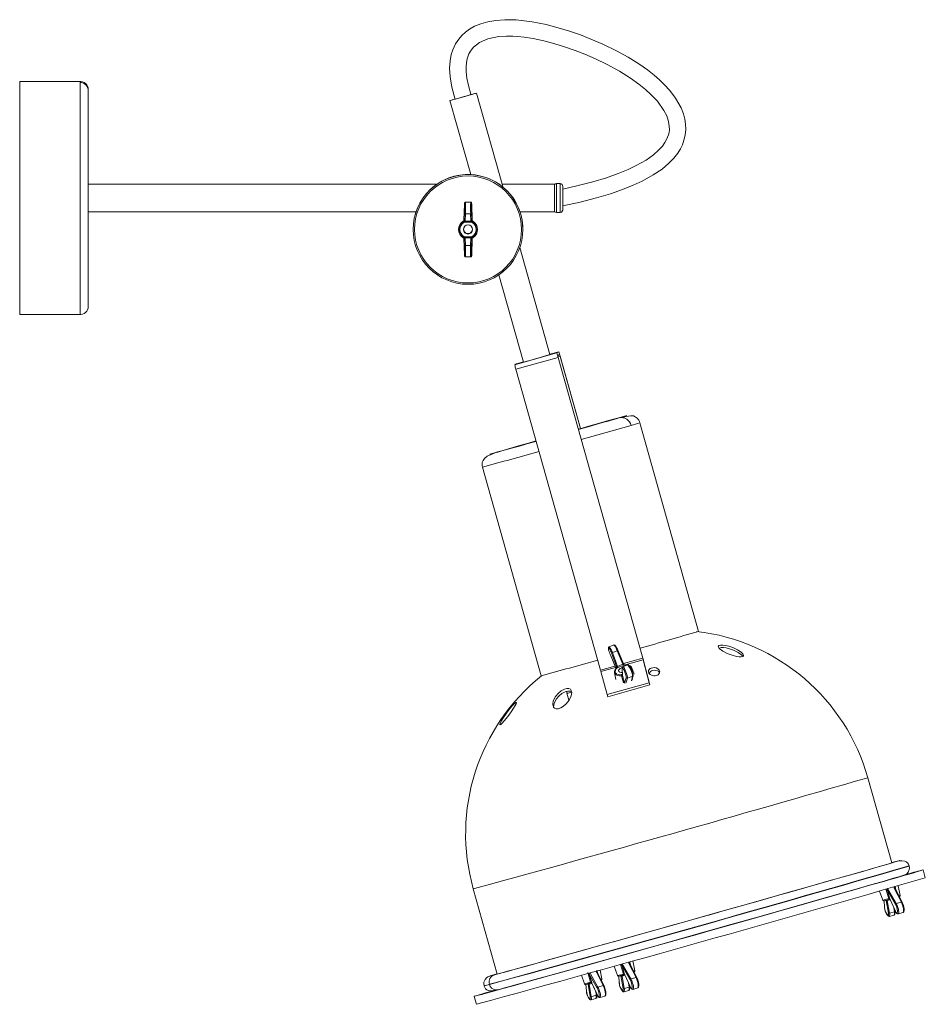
# Model space of a CAD drawing. Header units: millimetres. Extents: x -248 to 266, y -489 to 93.
# Tile 2 of 3: x -64 to 266, y -489 to -130. Entities that reach past the tile are written whole.
import ezdxf

# ---------------------------------------------------------------- set-up
doc = ezdxf.new("R2010")
doc.units = ezdxf.units.MM

msp = doc.modelspace()

# ---------------------------------------------------------------- linework, layer by layer
at = {"color": 7, "linetype": 'Continuous', "lineweight": 15}
for p, q in [((-41.95, -152.82), (-63.95, -152.82)), ((-63.95, -237.82), (-63.95, -152.82)), ((-38.95, -156.17), (-38.95, -234.77)), ((112.12, -191.17), (102.52, -157.08)), ((92.89, -159.79), (100.49, -186.77)), ((100.49, -186.76), (100.29, -186.75)), ((133.05, -190.07), (131.71, -190.07)), ((87.93, -190.32), (-38.95, -190.32)), ((131.05, -190.32), (111.88, -190.32)), ((131.05, -190.32), (131.05, -200.32)), ((134.05, -196.06), (134.05, -191.1)), ((100.51, -196.79), (98.47, -196.79)), ((-38.95, -200.32), (80.54, -200.32)), ((98.15, -197.68), (98.01, -203.31)), ((98.01, -203.32), (98.15, -197.68)), ((98.21, -200.74), (98.09, -203.41)), ((100.89, -203.41), (100.77, -200.74)), ((100.97, -203.31), (100.83, -197.68)), ((100.83, -197.68), (100.97, -203.32)), ((118.45, -200.32), (131.05, -200.32)), ((131.71, -200.57), (133.05, -200.57)), ((134.05, -199.53), (134.05, -198.23)), ((97.69, -203.76), (97.72, -203.75)), ((97.73, -203.75), (97.69, -203.76)), ((97.82, -203.97), (97.72, -203.75)), ((97.9, -203.91), (97.82, -203.97)), ((97.82, -203.97), (97.99, -204.25)), ((97.99, -204.25), (98.11, -204.16)), ((98.01, -203.32), (98.01, -203.31)), ((98.09, -203.52), (98.01, -203.32)), ((98.09, -203.41), (98.09, -203.52)), ((98.11, -204.16), (100.87, -204.16)), ((98.53, -201.02), (98.42, -203.69)), ((98.42, -203.69), (100.56, -203.69)), ((98.42, -203.76), (98.42, -203.69)), ((100.45, -201.02), (98.53, -201.02)), ((100.56, -203.69), (100.45, -201.02)), ((100.57, -203.76), (100.56, -203.69)), ((100.87, -204.16), (101.08, -203.91)), ((100.87, -204.16), (101, -204.25)), ((100.97, -203.32), (100.89, -203.52)), ((100.89, -203.52), (100.89, -203.41)), ((101.16, -203.97), (101.08, -203.91)), ((101.26, -203.75), (101.16, -203.97)), ((101.26, -203.75), (101.29, -203.76)), ((79.49, -206.74), (79.49, -206.76)), ((119.49, -206.76), (119.49, -206.74)), ((97.73, -209.78), (97.7, -209.77)), ((97.82, -209.59), (97.73, -209.78)), ((97.82, -209.59), (97.9, -209.64)), ((97.9, -209.64), (98.11, -209.4)), ((98.11, -209.4), (97.99, -209.31)), ((98.09, -210.04), (98.01, -210.21)), ((98.01, -210.21), (98.15, -215.89)), ((98.09, -210.04), (98.1, -210.15)), ((98.1, -210.15), (98.21, -212.84)), ((100.87, -209.4), (98.11, -209.4)), ((98.42, -209.8), (98.42, -209.87)), ((98.42, -209.87), (98.54, -212.56)), ((98.42, -209.87), (100.57, -209.87)), ((100.45, -212.56), (100.57, -209.87)), ((100.57, -209.87), (100.57, -209.8)), ((100.78, -212.84), (100.89, -210.15)), ((100.84, -215.88), (100.97, -210.21)), ((100.84, -215.89), (100.97, -210.22)), ((101, -209.31), (100.87, -209.4)), ((100.89, -210.15), (100.89, -210.04)), ((100.97, -210.21), (100.89, -210.04)), ((100.97, -210.21), (100.97, -210.22)), ((101.09, -209.64), (101.17, -209.58)), ((101.26, -209.78), (101.17, -209.58)), ((101.29, -209.77), (101.26, -209.78)), ((101.26, -209.78), (101.29, -209.77)), ((98.54, -212.56), (100.45, -212.56)), ((129.36, -252.38), (118.37, -213.37)), ((98.48, -216.79), (100.51, -216.79)), ((100.84, -215.89), (100.84, -215.88)), ((110.77, -223.28), (119.73, -255.09)), ((-63.95, -237.82), (-41.95, -237.82)), ((116.52, -256.1), (131.92, -251.76)), ((116.96, -257.74), (132.36, -253.4)), ((129.33, -252.27), (132.57, -251.36)), ((132.57, -251.36), (131.92, -251.76)), ((132.85, -252.32), (132.19, -252.73)), ((132.36, -253.4), (163.2, -363.01)), ((132.38, -253.42), (163.22, -363.03)), ((140.47, -279.3), (133.05, -252.98)), ((140.46, -279.3), (133.05, -253.01)), ((116.52, -256.1), (117.18, -255.7)), ((147.8, -367.35), (116.96, -257.74)), ((117.18, -255.7), (119.7, -254.98)), ((183.54, -353.26), (162.12, -277.22)), ((104.76, -293.38), (126.17, -369.42)), ((104.76, -293.38), (104.76, -293.38)), ((152.62, -358.17), (150.9, -358.87)), ((151.25, -361.58), (151.25, -361.57)), ((151.25, -361.58), (153.45, -366.84)), ((151.76, -361.11), (153.59, -366.1)), ((153.86, -360.29), (152.11, -361)), ((152.11, -361), (153.94, -365.99)), ((155.91, -365.19), (153.86, -360.29)), ((156.15, -365.07), (154.11, -360.15)), ((154.11, -360.16), (154.11, -360.16)), ((153.88, -366.54), (156.41, -365.52)), ((155.91, -365.19), (153.94, -365.99)), ((153.94, -365.99), (153.98, -366.1)), ((155.96, -365.3), (155.91, -365.19)), ((157.67, -365.49), (155.94, -366.19)), ((156.23, -365.24), (156.15, -365.07)), ((156.41, -365.52), (156.55, -365.51)), ((165.58, -371.96), (163.36, -363.59)), ((165.81, -372.76), (163.59, -364.39)), ((147.96, -367.92), (150.18, -376.3)), ((152.91, -368.35), (153.43, -370.82)), ((153.59, -366.1), (153.66, -366.27)), ((153.7, -366.59), (153.65, -366.65)), ((153.79, -366.63), (153.88, -366.54)), ((155.58, -369.02), (155.44, -369.02)), ((155.45, -369.46), (155.54, -369.46)), ((155.68, -366.73), (155.76, -369.19)), ((155.79, -369.29), (155.7, -366.83)), ((155.78, -369.36), (155.79, -369.29)), ((156.51, -372.05), (155.78, -369.36)), ((159.21, -366.61), (158.99, -366.2)), ((160.07, -368.9), (159.18, -366.53)), ((159.25, -371.14), (159.67, -369.39)), ((150.18, -376.3), (165.58, -371.96)), ((150.41, -377.1), (165.81, -372.76)), ((157.19, -370.18), (156.51, -372.05)), ((159.48, -369.61), (157.62, -370.36)), ((165.58, -371.96), (165.81, -372.76)), ((135.56, -375.83), (136.28, -378.38)), ((150.41, -377.1), (150.18, -376.3)), ((253.95, -437.62), (245.21, -406.59)), ((255.23, -437.22), (254.71, -437.36)), ((260.31, -438.81), (260.28, -438.71)), ((266.19, -443.07), (265.38, -440.19)), ((101.41, -447.1), (110.15, -478.13)), ((249.53, -447.92), (250.7, -451.25)), ((252.88, -450.65), (251.85, -447.16)), ((253.3, -450.81), (252.4, -447.72)), ((252.4, -447.72), (255.26, -452.76)), ((252.68, -447.39), (255.55, -452.44)), ((257.46, -451.9), (254.86, -446.78)), ((255.16, -446.86), (255.12, -446.76)), ((255.18, -446.94), (255.14, -446.76)), ((257.76, -451.99), (255.16, -446.87)), ((256.99, -449.48), (256.24, -446)), ((250.78, -451.23), (252.88, -450.65)), ((251.16, -451.44), (251.34, -453.74)), ((251.93, -451.33), (252.71, -455.89)), ((252.32, -451.29), (252.34, -451.38)), ((252.34, -451.38), (253.12, -455.93)), ((252.97, -450.62), (252.88, -450.65)), ((253.06, -450.91), (253.2, -450.87)), ((253.37, -450.95), (253.3, -450.81)), ((253.31, -450.85), (253.32, -450.87)), ((255.3, -455.19), (253.37, -450.95)), ((253.38, -450.99), (255.31, -455.23)), ((255.55, -452.44), (257.46, -451.9)), ((253.12, -455.93), (254.91, -455.43)), ((255.13, -455.25), (255.06, -454.7)), ((255.3, -455.19), (255.31, -455.23)), ((253.03, -457.12), (254.78, -456.63)), ((253.03, -457.12), (253.08, -457.07)), ((256.34, -456.24), (258.09, -455.74)), ((256.34, -456.24), (256.39, -456.16)), ((160.28, -476.95), (159.51, -473.38)), ((148.76, -482.36), (146.15, -477.24)), ((146.46, -477.32), (146.42, -477.22)), ((146.48, -477.4), (146.43, -477.22)), ((148.29, -479.94), (147.6, -476.71)), ((152.77, -475.26), (153.98, -478.72)), ((156.16, -478.12), (155.13, -474.63)), ((156.58, -478.28), (155.68, -475.19)), ((155.68, -475.19), (158.54, -480.23)), ((155.97, -474.86), (158.83, -479.9)), ((160.74, -479.37), (158.14, -474.25)), ((158.44, -474.33), (158.4, -474.23)), ((158.46, -474.41), (158.42, -474.23)), ((161.04, -479.45), (158.44, -474.34)), ((140.91, -478.59), (142, -481.71)), ((144.18, -481.11), (143.15, -477.62)), ((144.6, -481.27), (143.7, -478.18)), ((143.7, -478.18), (146.56, -483.23)), ((143.98, -477.85), (146.85, -482.9)), ((149.06, -482.45), (146.46, -477.33)), ((154.06, -478.7), (156.16, -478.12)), ((154.44, -478.91), (154.62, -481.21)), ((155.21, -478.38), (155.29, -478.67)), ((155.21, -478.8), (155.99, -483.36)), ((155.6, -478.75), (155.62, -478.85)), ((155.62, -478.85), (156.4, -483.4)), ((156.25, -478.09), (156.16, -478.12)), ((156.34, -478.38), (156.48, -478.34)), ((156.65, -478.42), (156.58, -478.28)), ((156.59, -478.32), (156.6, -478.34)), ((158.58, -482.66), (156.65, -478.42)), ((156.66, -478.46), (158.59, -482.7)), ((158.83, -479.9), (160.74, -479.37)), ((105.32, -482.36), (105.34, -482.46)), ((142.08, -481.69), (144.18, -481.11)), ((142.46, -481.9), (142.64, -484.2)), ((143.22, -481.38), (143.3, -481.66)), ((143.23, -481.79), (144.01, -486.35)), ((143.62, -481.75), (143.63, -481.84)), ((143.63, -481.84), (144.42, -486.39)), ((144.27, -481.08), (144.18, -481.11)), ((144.36, -481.37), (144.5, -481.34)), ((144.41, -481.35), (144.36, -481.37)), ((144.67, -481.41), (144.6, -481.27)), ((144.61, -481.31), (144.62, -481.34)), ((146.6, -485.65), (144.67, -481.41)), ((144.68, -481.45), (146.61, -485.69)), ((146.85, -482.9), (148.76, -482.36)), ((156.31, -484.59), (158.06, -484.1)), ((156.4, -483.4), (158.2, -482.9)), ((158.41, -482.71), (158.35, -482.17)), ((158.58, -482.66), (158.59, -482.7)), ((159.62, -483.71), (161.37, -483.21)), ((159.62, -483.71), (159.67, -483.63)), ((101.74, -486.28), (102.56, -489.17)), ((144.33, -487.58), (146.08, -487.09)), ((144.33, -487.59), (144.38, -487.53)), ((144.42, -486.39), (146.21, -485.89)), ((146.43, -485.71), (146.36, -485.16)), ((146.6, -485.65), (146.61, -485.69)), ((147.64, -486.7), (149.39, -486.2)), ((147.64, -486.7), (147.69, -486.62)), ((156.31, -484.59), (156.36, -484.54))]:
    msp.add_line(p, q, dxfattribs=at)
at = {"color": 8, "linetype": 'Continuous', "lineweight": 15}
for p, q in [((-41.95, -152.82), (-41.95, -237.82)), ((131.71, -200.57), (131.71, -190.07)), ((133.05, -190.07), (133.05, -200.57)), ((98.15, -197.68), (98.15, -197.68)), ((100.83, -197.68), (100.83, -197.68)), ((132.32, -253.21), (133.05, -253.01)), ((140.79, -283.32), (158.91, -278.17)), ((151.25, -361.57), (153.46, -366.85)), ((153.04, -365.87), (147.8, -367.35)), ((163.2, -363.01), (156.13, -365)), ((163.36, -363.59), (156.75, -365.45)), ((153.28, -366.43), (147.96, -367.92)), ((153.72, -366.54), (153.66, -366.27)), ((156.14, -372.01), (155.45, -369.46)), ((155.75, -368.95), (155.58, -369.02)), ((157.62, -370.36), (156.96, -372.18)), ((159.07, -371.32), (159.48, -369.61)), ((159.35, -370.72), (159.42, -370.94)), ((253.93, -437.53), (254.96, -437.25)), ((255.16, -446.22), (255.47, -447.48)), ((251.18, -451.44), (251.36, -453.81)), ((252.34, -451.38), (253.42, -451.07)), ((251.36, -453.81), (251.34, -453.74)), ((254.91, -455.43), (254.74, -453.97)), ((146.46, -476.68), (146.77, -477.94)), ((158.45, -473.69), (158.75, -474.94)), ((143.48, -477.87), (143.7, -478.18)), ((154.46, -478.91), (154.64, -481.28)), ((155.62, -478.85), (156.7, -478.54)), ((142.48, -481.9), (142.66, -484.27)), ((142.66, -484.27), (142.64, -484.2)), ((143.63, -481.84), (144.72, -481.53)), ((146.21, -485.89), (146.03, -484.43)), ((154.64, -481.28), (154.63, -481.21)), ((158.2, -482.9), (158.02, -481.44))]:
    msp.add_line(p, q, dxfattribs=at)
at = {"color": 7, "linetype": 'Continuous', "lineweight": 15, "flags": 128}
for points in [[(134.05, -198.17), (140.39, -196.8), (146.29, -195.29), (151.41, -193.76), (155.85, -192.22), (159.68, -190.68), (162.97, -189.16), (167.04, -186.91), (170.22, -184.74), (172.68, -182.67), (174.55, -180.73), (175.92, -178.95), (176.91, -177.35), (177.62, -175.9), (178.22, -174.27), (178.66, -172.4), (178.88, -170.31), (178.82, -168.35), (178.56, -166.57), (178.04, -164.62), (177.17, -162.41), (175.18, -158.91), (173.06, -156.12), (171.13, -154.01), (169.28, -152.24), (167.34, -150.55), (164.89, -148.63), (161.76, -146.43), (157.86, -144.01), (153.64, -141.67), (148.69, -139.27), (144.28, -137.37), (140.44, -135.88), (136.52, -134.52), (132.35, -133.25), (127.97, -132.11), (122.88, -131.09), (116.98, -130.4), (112.89, -130.32), (109.63, -130.56), (106.65, -131.07), (104.13, -131.79), (101.87, -132.72), (100.05, -133.75), (98.55, -134.83), (97.25, -136.03), (96.09, -137.38), (94.96, -139.09), (93.96, -141.25), (93.39, -143.04), (92.97, -145.26), (92.79, -147.94), (92.96, -151.15), (93.61, -154.93), (94.86, -159.39)], [(100.55, -157.49), (99.62, -154.29), (99.07, -151.59), (98.82, -149.32), (98.8, -147.45), (98.93, -145.9), (99.18, -144.63), (99.82, -142.75), (100.6, -141.37), (101.46, -140.31), (103.62, -138.59), (106.74, -137.25), (110.68, -136.48), (113.47, -136.31), (115.82, -136.34), (117.6, -136.46), (120.01, -136.72), (123.18, -137.22), (127.14, -138.08), (131.1, -139.13), (134.68, -140.23), (138.53, -141.57), (142.07, -142.94), (145.99, -144.63), (150.23, -146.67), (154.66, -149.08), (158.68, -151.6), (161.81, -153.82), (164.15, -155.71), (166.19, -157.57), (168.53, -160.06), (170.92, -163.4), (171.93, -165.4), (172.61, -167.45), (172.87, -169.12), (172.88, -170.41), (172.76, -171.4), (172.56, -172.29), (171.88, -174.03), (171.26, -175.13), (170.33, -176.43), (168.98, -177.92), (167.07, -179.6), (164.42, -181.48), (160.84, -183.51), (157.83, -184.94), (154.25, -186.42), (150, -187.91), (145.02, -189.42), (139.21, -190.91), (134, -192.04)], [(93.75, -159.56), (94.64, -159.31), (95.76, -159), (97.02, -158.65), (98.33, -158.28), (99.59, -157.92), (100.72, -157.6), (101.62, -157.34), (102.23, -157.17), (102.5, -157.09), (102.42, -157.11), (101.99, -157.22), (101.24, -157.43), (100.23, -157.71), (99.14, -158.02)], [(94.87, -159.23), (94.81, -159.24), (94.16, -159.43), (93.83, -159.53), (93.84, -159.53), (94.19, -159.43), (94.86, -159.25), (95.78, -158.99), (96.87, -158.69), (98.03, -158.36), (99.17, -158.04), (100.17, -157.75), (100.96, -157.53), (101.46, -157.38), (101.62, -157.34), (101.43, -157.38), (100.92, -157.53), (100.92, -157.53)], [(100.92, -157.53), (100.12, -157.75), (99.1, -158.03), (99.09, -158.03)], [(94.79, -159.25), (94.21, -159.41), (93.45, -159.63), (93, -159.76), (92.9, -159.79), (93.16, -159.72), (93.75, -159.56)], [(131.71, -190.08), (131.36, -190.14), (131.05, -190.32)], [(131.05, -190.36), (131.4, -190.16), (131.71, -190.11)], [(98.51, -196.79), (98.48, -196.79), (98.44, -196.8), (98.38, -196.82), (98.27, -196.93), (98.2, -197.18), (98.15, -197.64)], [(98.15, -197.68), (98.16, -197.34), (98.17, -197.15), (98.19, -197.12), (98.2, -197.26), (98.21, -197.56), (98.22, -197.98), (98.23, -198.5), (98.23, -199.06)], [(100.82, -197.64), (100.79, -197.19), (100.72, -196.95), (100.61, -196.82), (100.54, -196.8), (100.51, -196.79), (100.47, -196.79)], [(100.77, -200.74), (100.76, -200.5), (100.76, -200.19), (100.75, -199.83), (100.75, -199.44), (100.75, -199.02), (100.75, -198.61), (100.75, -198.23), (100.76, -197.87), (100.76, -197.57), (100.77, -197.34), (100.78, -197.19), (100.79, -197.12), (100.8, -197.13), (100.81, -197.24), (100.82, -197.42), (100.83, -197.68)], [(133.86, -200.12), (133.89, -200.08), (133.94, -199.99), (133.98, -199.91), (134.03, -199.77), (134.05, -199.45), (134.05, -199), (134.05, -197.98), (134.05, -197.22), (134.05, -196.36), (134.05, -196.06)], [(131.05, -200.31), (131.36, -200.49), (131.71, -200.56)], [(98.18, -207.66), (97.9, -207.08), (97.84, -206.72)], [(98.18, -207.65), (97.9, -207.07), (97.84, -206.72)], [(98.24, -214.53), (98.24, -215.09), (98.23, -215.61), (98.22, -216.03), (98.21, -216.32), (98.19, -216.46), (98.18, -216.42), (98.17, -216.23), (98.15, -215.89)], [(100.84, -215.88), (100.83, -216.15), (100.82, -216.33), (100.81, -216.44), (100.8, -216.46), (100.79, -216.39), (100.78, -216.24), (100.77, -216.01), (100.76, -215.71), (100.76, -215.36), (100.75, -214.97), (100.75, -214.57), (100.75, -214.15), (100.76, -213.76), (100.76, -213.4), (100.77, -213.09), (100.78, -212.84)], [(98.16, -215.93), (98.2, -216.39), (98.28, -216.64), (98.39, -216.76), (98.45, -216.78), (98.48, -216.79), (98.51, -216.79)], [(100.48, -216.79), (100.51, -216.79), (100.55, -216.78), (100.62, -216.75), (100.73, -216.63), (100.8, -216.38), (100.83, -215.93)], [(119.49, -255.15), (119.65, -255.11), (120.15, -254.98), (120.94, -254.76), (121.98, -254.47), (123.19, -254.13), (124.5, -253.76), (125.81, -253.39), (127.03, -253.04), (128.08, -252.74), (128.9, -252.51), (129.41, -252.36), (129.6, -252.31), (129.44, -252.35), (129.36, -252.37)], [(119.73, -255.08), (119.68, -255.1), (119.49, -255.15)], [(154.63, -275.42), (155.57, -275.15), (156.36, -274.92), (156.97, -274.74), (157.35, -274.62), (157.42, -274.6), (157.09, -274.68), (156.54, -274.82), (155.69, -275.06), (154.52, -275.38), (153.02, -275.79), (151.18, -276.3), (149.03, -276.9), (146.59, -277.58), (143.91, -278.33), (141.05, -279.13), (139.72, -279.51)], [(139.76, -279.65), (140.93, -279.32), (143.29, -278.65), (146.08, -277.86), (148.46, -277.18), (150.52, -276.6), (152.16, -276.13), (153.53, -275.74), (154.63, -275.42)], [(162.12, -277.22), (161.94, -276.72), (161.7, -276.26), (161.1, -275.52), (160.43, -275.02), (159.76, -274.75), (158.89, -274.65), (157.94, -274.78), (156.68, -275.04), (155.14, -275.42)], [(110.18, -287.87), (109.25, -288.14), (108.46, -288.37), (107.85, -288.54), (107.46, -288.66), (107.4, -288.69), (107.73, -288.61), (108.28, -288.46), (109.13, -288.23), (110.3, -287.91), (111.8, -287.49), (113.64, -286.98), (115.79, -286.38), (118.23, -285.7), (120.91, -284.95), (123.76, -284.15), (124.35, -283.99)], [(124.31, -283.85), (123.89, -283.97), (121.53, -284.63), (118.74, -285.43), (116.36, -286.1), (114.29, -286.69), (112.65, -287.16), (111.29, -287.55), (110.18, -287.87)], [(109.6, -288.1), (107.88, -288.74), (106.49, -289.43), (105.48, -290.23), (104.98, -290.93), (104.69, -291.71), (104.62, -292.55), (104.67, -292.97), (104.76, -293.38)], [(199.64, -361.44), (199.88, -361.99), (199.67, -362.4), (199.08, -362.58), (198.31, -362.57), (197.32, -362.41), (195.78, -361.98), (193.93, -361.26), (192.32, -360.41), (191.1, -359.48), (190.92, -359.29), (190.69, -358.79), (190.91, -358.41), (191.5, -358.23), (192.32, -358.22), (193.34, -358.36), (194.6, -358.66), (196.08, -359.17), (197.68, -359.93), (199.08, -360.87), (199.64, -361.44)], [(150.9, -358.87), (150.78, -358.95), (150.7, -359.05), (150.66, -359.45)], [(191.1, -359.48), (191.17, -359.34), (191.76, -359.17), (192.57, -359.16), (193.59, -359.3), (194.84, -359.61), (196.32, -360.13), (197.93, -360.9), (199.36, -361.87), (199.92, -362.46), (199.92, -362.46)], [(156.23, -365.24), (156.21, -365.22), (156.19, -365.22), (156.16, -365.23), (156.11, -365.24), (156.06, -365.26), (155.96, -365.3)], [(156.68, -365.56), (156.65, -365.49), (156.61, -365.45), (156.58, -365.46), (156.55, -365.51)], [(157.63, -365.51), (157.36, -365.45), (156.61, -365.45)], [(158.32, -365.85), (158.01, -365.53), (157.84, -365.47), (157.67, -365.49)], [(158.99, -366.2), (158.61, -365.85), (158.07, -365.6)], [(152.92, -367.81), (152.9, -367.89), (152.91, -368.35)], [(152.92, -367.87), (152.9, -368.29), (152.91, -368.35)], [(155.44, -369.02), (154.82, -369.03), (154.2, -368.93), (153.67, -368.7), (153.3, -368.36), (153.14, -367.93), (153.19, -367.46), (153.43, -367.02), (153.79, -366.63)], [(153.79, -366.63), (153.71, -366.62), (153.65, -366.65)], [(153.66, -366.27), (153.7, -366.42), (153.72, -366.53)], [(155.73, -366.39), (155.46, -366.49), (154.92, -366.78), (154.55, -367.15), (154.39, -367.53), (154.48, -367.88), (154.8, -368.13), (155.31, -368.25), (155.73, -368.25)], [(155.54, -369.46), (155.64, -369.46), (155.72, -369.45), (155.77, -369.42), (155.78, -369.36)], [(155.7, -366.83), (155.71, -366.68), (155.76, -366.61), (155.83, -366.61), (155.94, -366.7), (156.06, -366.87), (156.21, -367.1), (156.36, -367.4), (156.52, -367.74), (156.68, -368.11), (156.82, -368.5), (156.95, -368.88), (157.06, -369.24), (157.14, -369.57), (157.19, -369.84), (157.21, -370.05), (157.19, -370.18)], [(159.06, -366.3), (159, -366.21), (158.99, -366.21)], [(159.18, -366.53), (159.17, -366.51), (159.06, -366.3)], [(169.18, -367.39), (168.69, -366.89), (168.06, -366.59), (167.43, -366.47), (166.85, -366.49), (166.29, -366.62), (165.86, -366.84), (165.52, -367.13), (165.31, -367.5), (165.25, -367.96), (165.43, -368.45), (165.92, -368.96), (166.56, -369.27), (167.19, -369.4), (167.76, -369.4), (168.32, -369.27), (168.75, -369.05), (169.08, -368.76), (169.3, -368.39), (169.36, -367.92), (169.18, -367.39)], [(165.57, -368.6), (165.64, -368.32), (165.95, -367.93), (166.37, -367.65), (166.9, -367.48), (167.43, -367.42), (167.97, -367.46), (168.51, -367.62), (169.04, -367.92), (169.32, -368.22)], [(137, -374.52), (137.31, -375.58), (137.1, -376.76), (136.34, -378.31), (135.3, -379.62), (134.28, -380.54), (133.32, -381.11), (132.38, -381.43), (131.62, -381.45), (131.02, -381.22), (130.7, -380.91), (130.37, -379.81), (130.58, -378.57), (131.38, -377), (132.41, -375.79), (133.45, -374.93), (134.61, -374.3), (135.56, -374.05), (136.29, -374.08), (136.85, -374.36), (137, -374.52)], [(130.66, -380.78), (130.86, -379.56), (131.66, -377.96), (132.68, -376.73), (133.72, -375.86), (134.88, -375.23), (135.82, -374.98), (136.55, -375.01), (137.11, -375.3), (137.27, -375.47)], [(135.42, -375.09), (135.42, -375.1), (135.6, -375.82)], [(117.03, -379.14), (117.15, -379.24), (117.03, -379.62), (116.69, -380.28), (116.08, -381.27), (115.16, -382.62), (113.96, -384.28), (112.67, -385.9), (111.94, -386.73), (111.45, -387.18), (111.23, -387.31), (111.1, -387.21), (111.2, -386.81), (111.6, -385.96), (112.41, -384.6), (113.46, -383.07), (114.78, -381.37), (115.75, -380.26), (116.44, -379.56), (116.95, -379.18), (117.03, -379.14)], [(254.96, -437.25), (255.9, -437), (256.52, -436.84), (256.82, -436.77), (256.7, -436.83), (256.08, -437.02), (254.87, -437.38), (252.99, -437.93), (250.36, -438.7), (246.88, -439.7), (242.52, -440.95), (237.24, -442.46), (231.03, -444.22), (223.96, -446.23), (216.11, -448.46), (207.63, -450.86), (198.68, -453.39), (189.47, -455.99), (180.22, -458.6), (171.13, -461.15), (162.41, -463.6), (154.2, -465.91), (146.63, -468.03), (139.78, -469.94), (133.69, -471.64), (128.37, -473.13), (123.79, -474.4), (119.92, -475.47), (116.7, -476.36), (113.34, -477.29), (110.89, -477.96), (109.13, -478.43)], [(111, -477.9), (112.27, -477.56), (113.87, -477.13), (115.79, -476.6), (118.01, -475.99), (120.53, -475.29), (123.34, -474.52), (126.42, -473.66), (129.77, -472.73), (133.35, -471.73), (137.16, -470.67), (141.19, -469.54), (145.4, -468.37), (149.78, -467.14), (154.32, -465.87), (158.98, -464.56), (163.75, -463.22), (168.61, -461.86), (173.52, -460.47), (178.48, -459.08), (183.46, -457.68), (188.43, -456.28), (193.36, -454.88), (198.25, -453.51), (203.06, -452.15), (207.77, -450.81), (212.36, -449.51), (216.81, -448.25), (221.1, -447.04), (225.21, -445.87), (229.12, -444.76), (232.8, -443.71), (236.25, -442.73), (239.45, -441.82), (242.37, -440.98), (245.02, -440.22), (247.38, -439.54), (249.42, -438.95), (251.16, -438.45), (252.57, -438.03), (253.66, -437.71), (254.41, -437.48), (254.82, -437.35), (254.89, -437.32), (254.62, -437.37), (254.02, -437.53), (253.93, -437.55)], [(260.28, -438.71), (260.24, -438.56), (260.18, -438.42), (260.05, -438.14), (259.69, -437.64), (259.23, -437.25), (258.68, -436.99), (257.81, -436.85), (256.76, -436.91), (255.46, -437.16)], [(109.54, -483.97), (107.74, -484.49), (105.91, -485.02), (104.4, -485.46), (103.23, -485.81), (102.39, -486.06), (101.9, -486.22), (101.74, -486.28), (101.93, -486.24), (102.47, -486.11), (103.34, -485.88), (104.55, -485.56), (106.09, -485.14), (107.95, -484.63), (110.14, -484.03), (112.63, -483.34), (115.42, -482.57), (118.49, -481.72), (121.84, -480.79), (125.44, -479.79), (129.29, -478.72), (133.37, -477.58), (137.66, -476.38), (142.14, -475.13), (146.79, -473.82), (151.6, -472.48), (156.54, -471.09), (161.6, -469.67), (166.74, -468.23), (171.96, -466.76), (177.23, -465.28), (182.52, -463.79), (187.82, -462.3), (193.1, -460.81), (198.34, -459.33), (203.52, -457.87), (208.61, -456.43), (213.6, -455.02), (218.46, -453.64), (223.18, -452.3), (227.73, -451.01), (232.1, -449.77), (236.26, -448.59), (240.2, -447.47), (243.9, -446.41), (247.35, -445.43), (250.53, -444.52), (253.43, -443.69), (256.04, -442.94), (258.35, -442.27), (260.34, -441.7), (262.01, -441.21), (263.35, -440.82), (264.35, -440.52), (265.02, -440.31), (265.34, -440.2), (265.32, -440.19), (264.96, -440.28), (264.96, -440.28)], [(110.06, -483.94), (111.32, -483.6), (112.75, -483.21), (114.21, -482.81), (115.58, -482.44), (116.77, -482.11), (120, -481.22), (123.8, -480.17), (129.64, -478.54), (136.23, -476.7), (143.52, -474.67), (151.38, -472.47), (159.72, -470.13), (168.41, -467.69), (177.33, -465.18), (186.35, -462.64), (195.34, -460.11), (204.15, -457.62), (212.68, -455.21), (220.77, -452.91), (228.34, -450.77), (235.24, -448.8), (241.4, -447.05), (246.72, -445.52), (251.15, -444.25), (254.62, -443.25), (256.57, -442.68), (258.03, -442.24), (258.39, -442.12), (258.68, -442.02), (259, -441.89), (259.43, -441.6), (259.96, -441.02), (260.36, -440.04), (260.41, -439.44), (260.31, -438.81)], [(252.25, -446.99), (252.51, -447.17), (252.68, -447.39)], [(254.86, -446.78), (254.78, -446.53), (254.8, -446.27)], [(252.88, -450.65), (252.9, -450.71), (252.92, -450.76), (252.94, -450.81), (252.97, -450.85), (252.99, -450.88), (253.02, -450.9), (253.04, -450.91), (253.06, -450.91)], [(253.2, -450.87), (253.14, -450.87), (253.07, -450.82), (253.01, -450.73), (252.97, -450.62)], [(253.38, -450.99), (253.38, -450.98), (253.37, -450.95)], [(256.66, -449.88), (256.86, -449.81), (256.92, -449.76), (256.95, -449.72), (256.96, -449.7), (256.97, -449.68), (256.99, -449.63), (257, -449.58), (256.99, -449.48)], [(258.09, -455.74), (258.31, -455.59), (258.41, -455.41), (258.48, -454.83), (258.44, -454.32), (258.31, -453.62), (258.21, -453.21), (258.08, -452.78), (257.93, -452.36), (257.76, -451.98)], [(255.16, -455.81), (255.17, -455.81), (255.13, -455.25)], [(255.31, -455.24), (255.56, -455.71), (255.8, -456.04), (256.05, -456.22), (256.17, -456.23)], [(252.71, -455.89), (252.76, -456.29), (252.77, -456.6), (252.72, -456.81), (252.64, -456.91)], [(155.53, -474.46), (155.79, -474.64), (155.97, -474.86)], [(158.14, -474.25), (158.06, -474), (158.08, -473.74)], [(159.94, -477.35), (160.14, -477.28), (160.21, -477.23), (160.23, -477.19), (160.24, -477.17), (160.25, -477.15), (160.27, -477.1), (160.28, -477.05), (160.28, -476.95)], [(109.36, -478.3), (109.1, -478.38), (107.64, -478.82), (107.28, -478.93), (106.99, -479.03), (106.66, -479.17), (106.22, -479.47), (105.68, -480.08), (105.26, -481.08), (105.21, -481.71), (105.32, -482.36)], [(110.13, -478.06), (109.68, -478.2), (109.26, -478.33), (109.19, -478.37), (109.46, -478.31), (110.06, -478.15), (111, -477.9)], [(147.96, -480.34), (148.16, -480.27), (148.22, -480.22), (148.25, -480.18), (148.26, -480.16), (148.27, -480.14), (148.29, -480.09), (148.3, -480.04), (148.29, -479.94)], [(156.16, -478.12), (156.18, -478.17), (156.2, -478.23), (156.23, -478.28), (156.25, -478.32), (156.27, -478.35), (156.3, -478.37), (156.32, -478.38), (156.34, -478.38)], [(156.48, -478.34), (156.42, -478.34), (156.35, -478.29), (156.29, -478.2), (156.25, -478.09)], [(156.66, -478.46), (156.66, -478.45), (156.65, -478.42)], [(161.37, -483.21), (161.59, -483.06), (161.69, -482.88), (161.76, -482.3), (161.72, -481.79), (161.59, -481.09), (161.49, -480.68), (161.36, -480.25), (161.21, -479.83), (161.04, -479.45)], [(105.34, -482.46), (105.39, -482.6), (105.44, -482.74), (105.57, -483.01), (105.91, -483.49), (106.36, -483.87), (106.89, -484.12), (107.74, -484.25), (108.78, -484.18), (110.06, -483.94)], [(144.18, -481.11), (144.2, -481.17), (144.22, -481.22), (144.24, -481.27), (144.27, -481.31), (144.29, -481.34), (144.32, -481.36), (144.34, -481.37), (144.36, -481.37)], [(144.5, -481.34), (144.44, -481.33), (144.37, -481.28), (144.31, -481.19), (144.27, -481.08)], [(144.68, -481.45), (144.67, -481.44), (144.67, -481.41)], [(149.39, -486.2), (149.61, -486.05), (149.71, -485.87), (149.78, -485.29), (149.74, -484.78), (149.61, -484.08), (149.51, -483.67), (149.38, -483.24), (149.23, -482.82), (149.06, -482.44)], [(155.99, -483.36), (156.04, -483.76), (156.05, -484.07), (156, -484.28), (155.92, -484.37)], [(158.45, -483.28), (158.45, -483.27), (158.41, -482.72)], [(158.59, -482.71), (158.84, -483.18), (159.09, -483.51), (159.33, -483.69), (159.45, -483.7)], [(144.01, -486.35), (144.06, -486.75), (144.07, -487.06), (144.02, -487.27), (143.93, -487.37)], [(146.46, -486.27), (146.46, -486.27), (146.43, -485.71)], [(146.61, -485.7), (146.86, -486.17), (147.1, -486.5), (147.35, -486.68), (147.47, -486.69)]]:
    msp.add_lwpolyline(points, dxfattribs=at)
at = {"color": 8, "linetype": 'Continuous', "lineweight": 15, "flags": 128}
for points in [[(98.51, -216.77), (98.52, -216.78), (98.53, -216.62), (98.55, -216.26), (98.55, -215.79), (98.56, -215.18), (98.56, -214.53)], [(100.45, -212.56), (100.44, -212.87), (100.44, -213.25), (100.43, -213.67), (100.43, -214.09), (100.43, -214.56), (100.43, -215.03), (100.43, -215.49), (100.44, -215.91), (100.45, -216.46), (100.46, -216.68), (100.47, -216.78), (100.48, -216.77)], [(152.63, -358.18), (152.63, -358.17), (152.75, -358.24), (152.94, -358.47)], [(150.66, -359.56), (150.66, -359.55), (150.67, -359.39), (150.7, -359.3), (150.77, -359.29), (150.87, -359.36), (150.99, -359.51), (151.14, -359.74), (151.29, -360.02), (151.45, -360.36), (151.61, -360.72), (151.76, -361.11)], [(156.56, -365.5), (156.55, -365.49), (156.53, -365.47), (156.51, -365.45), (156.48, -365.45), (156.45, -365.46), (156.43, -365.48), (156.41, -365.52)], [(156.55, -365.51), (157.24, -365.51), (157.49, -365.56)], [(157.67, -365.51), (157.7, -365.49), (157.82, -365.58), (157.98, -365.78)], [(158.31, -365.83), (158.37, -365.86), (158.69, -366.18)], [(152.91, -368.35), (153.07, -368.72), (153.44, -369.08), (153.99, -369.33), (154.67, -369.46), (155.45, -369.46)], [(153.88, -366.54), (153.78, -366.54), (153.71, -366.58), (153.7, -366.59)], [(155.58, -369.02), (155.72, -369.01), (155.77, -369)], [(155.79, -369.29), (155.77, -369.24), (155.76, -369.19)], [(157.49, -369.38), (157.26, -368.62), (157.05, -368.05), (156.76, -367.36), (156.48, -366.82), (156.23, -366.41), (156.03, -366.2), (155.95, -366.21)], [(158.69, -366.18), (158.85, -366.56), (158.83, -366.78)], [(156.59, -372.15), (156.58, -372.15), (156.51, -372.05)], [(254.86, -446.78), (254.97, -446.77), (255.03, -446.77), (255.08, -446.79), (255.12, -446.82), (255.15, -446.86), (255.16, -446.87)], [(250.78, -451.23), (250.72, -451.25), (250.7, -451.25)], [(254.91, -455.43), (254.95, -455.85), (254.95, -456.18), (254.92, -456.42), (254.86, -456.56), (254.78, -456.63)], [(255.13, -455.25), (255.13, -455.27), (255.12, -455.3), (255.1, -455.33), (255.07, -455.36), (255.02, -455.39), (254.97, -455.41), (254.91, -455.43)], [(258, -453.42), (258.18, -454.24), (258.25, -454.78), (258.26, -455.32), (258.19, -455.63), (258.08, -455.73)], [(146.15, -477.24), (146.27, -477.23), (146.33, -477.24), (146.38, -477.25), (146.42, -477.28), (146.45, -477.32), (146.45, -477.33)], [(158.14, -474.25), (158.25, -474.24), (158.31, -474.24), (158.36, -474.26), (158.4, -474.29), (158.43, -474.32), (158.44, -474.34)], [(109.13, -478.43), (108.18, -478.68), (107.56, -478.84), (107.26, -478.91), (107.38, -478.86), (108, -478.66), (109.21, -478.3), (110.12, -478.03)], [(154.06, -478.7), (154, -478.72), (153.98, -478.72)], [(142.08, -481.69), (142.01, -481.71), (142, -481.71)], [(149.3, -483.88), (149.48, -484.7), (149.55, -485.24), (149.56, -485.78), (149.49, -486.1), (149.38, -486.19)], [(158.2, -482.9), (158.23, -483.32), (158.23, -483.65), (158.2, -483.89), (158.14, -484.03), (158.06, -484.1)], [(158.41, -482.71), (158.41, -482.74), (158.4, -482.77), (158.38, -482.8), (158.35, -482.83), (158.3, -482.85), (158.25, -482.88), (158.2, -482.9)], [(161.29, -480.89), (161.46, -481.71), (161.53, -482.25), (161.54, -482.79), (161.48, -483.1), (161.37, -483.19)], [(146.21, -485.89), (146.25, -486.31), (146.25, -486.64), (146.22, -486.88), (146.16, -487.02), (146.08, -487.09)], [(146.43, -485.71), (146.43, -485.73), (146.42, -485.76), (146.4, -485.79), (146.36, -485.82), (146.32, -485.85), (146.27, -485.87), (146.21, -485.89)]]:
    msp.add_lwpolyline(points, dxfattribs=at)
at = {"color": 7, "linetype": 'Continuous', "lineweight": 15}
for centre, radius in [((99.49, -206.76), 20), ((99.49, -206.77), 19.5), ((99.49, -206.78), 1.65)]:
    msp.add_circle(centre, radius, dxfattribs=at)
for centre, radius, start, end in [((-41.95, -155.82), 3, 360, 95.7296), ((-41.94, -156.18), 2.99, 0.2337, 90.2763), ((99.49, -206.74), 20, 87.0683, 179.9999), ((99.36, -207.09), 20.36, 51.2256, 86.7396), ((133.08, -191), 0.934, 14.253, 92.0546), ((133.06, -191.11), 0.995, 0.2337, 90.2763), ((99.49, -206.74), 20, 0, 50.8967), ((73.2, -198.48), 25.37, 358.6726, 3.8157), ((152.07, -199.18), 51.65, 177.3416, 182.0383), ((52.67, -199.26), 45.56, 358.1417, 0.2506), ((98.52, -200.71), 0.31, 185.2617, 273.0016), ((98.47, -171.44), 27.63, 269.51, 270.1838), ((34.21, -199.27), 64.35, 358.443, 0.1856), ((100.46, -200.71), 0.31, 267.0423, 354.7782), ((133.01, -199.53), 1.03, 272.2924, 325.5856), ((99.49, -206.77), 3.5, 120.9211, 239.1209), ((99.49, -206.78), 3.27, 120.7841, 180.0209), ((99.49, -206.78), 2.94, 120.7841, 180.0209), ((97.5, -203.29), 0.516, 296.4244, 355.9868), ((97.53, -203.49), 0.559, 310.8922, 356.8926), ((132.5, -174.05), 45.7, 220.7892, 221.1968), ((98.4, -203.38), 0.31, 185.2637, 272.9997), ((98.38, -203.46), 0.298, 191.0138, 276.172), ((97.91, -203.68), 0.514, 293.4816, 351.7881), ((100.58, -203.38), 0.31, 267.0423, 354.7782), ((100.6, -203.46), 0.298, 263.8726, 349.0255), ((101.08, -203.68), 0.514, 188.2589, 246.5554), ((101.45, -203.49), 0.559, 183.1504, 229.1488), ((101.49, -203.29), 0.516, 184.0554, 243.6173), ((50.2, -173.95), 59.15, 329.1856, 329.5006), ((99.49, -206.78), 2.94, 300.784, 59.2579), ((99.49, -206.78), 3.27, 300.784, 59.2579), ((99.49, -206.77), 3.5, 300.9211, 59.1209), ((96.47, -174.55), 32.23, 269.565, 270.1416), ((99.49, -206.78), 3.27, 180.021, 239.2579), ((99.49, -206.78), 2.94, 180.021, 239.2579), ((99.49, -206.77), 1.65, 180.0212, 359.9998), ((99.49, -206.66), 1.65, 217.1589, 358.0406), ((99.49, -206.65), 1.65, 217.1589, 357.8361), ((97.49, -210.25), 0.521, 3.8754, 63.2654), ((48.02, -179.67), 58.1, 329.0121, 329.3312), ((97.53, -210.07), 0.56, 3.0175, 49.0892), ((98.39, -210.09), 0.298, 83.7732, 168.8229), ((98.4, -210.18), 0.31, 86.9654, 174.6596), ((97.91, -209.87), 0.514, 8.1369, 66.5263), ((101.08, -209.87), 0.514, 113.5108, 171.9099), ((100.6, -210.09), 0.298, 11.2218, 96.2662), ((100.58, -210.18), 0.31, 5.3804, 93.0785), ((134.82, -179.88), 44.99, 221.0078, 221.4201), ((101.45, -210.07), 0.56, 130.9521, 177.025), ((101.49, -210.25), 0.521, 116.7762, 176.1663), ((150.89, -179.67), 58.03, 210.7106, 211.0301), ((98.52, -212.87), 0.31, 86.9635, 174.6616), ((52.16, -214.36), 46.08, 359.7965, 1.8891), ((98.47, -186.9), 27.63, 269.51, 270.1838), ((33.49, -214.37), 65.08, 359.8604, 1.5898), ((100.47, -212.87), 0.31, 5.3824, 93.0765), ((-41.95, -234.82), 3, 264.2704, 0), ((170.98, -242.09), 40.24, 193.9061, 196.3219), ((148.76, -248.62), 17.07, 193.9061, 196.3219), ((95.07, -263.24), 39.34, 15.1251, 17.5809), ((116.94, -257.36), 16.69, 15.1251, 17.5809), ((155.58, -246.43), 40.24, 193.9061, 196.3219), ((155.4, -278.93), 3.59, 12.2505, 102.3265), ((-333.31, 1414.24), 1841.52, 285.60895, 286.29999), ((174.15, -426.54), 73.81, 15.6794, 83.2907), ((152.7, -358.81), 0.641, 25.7812, 96.7142), ((153.07, -358.7), 0.267, 22.6425, 117.8893), ((143.87, -364.21), 10.74, 21.4196, 32.3197), ((145.3, -363.66), 9.48, 21.6899, 32.2727), ((158.17, -358.45), 7.59, 188.4444, 204.2843), ((151.3, -359.06), 2.09, 282.4461, 292.5972), ((-270.54, 1100.9), 1522.9, 285.09973, 285.90412), ((153.14, -364.06), 2.09, 282.4399, 292.6034), ((156.32, -365.13), 0.398, 205.6161, 283.0553), ((156.53, -365.14), 0.318, 196.5111, 263.7455), ((158.11, -366.02), 0.267, 22.6425, 117.8893), ((147.15, -372.46), 12.73, 17.4036, 31.6395), ((151.36, -370.57), 8.39, 9.4219, 33.6212), ((121.58, -374.78), 43.25, 15.0029, 15.7924), ((65.1, -390.78), 101.97, 15.0029, 15.7924), ((172.42, -427.02), 73.8, 128.7488, 195.7878), ((106.19, -379.12), 43.25, 15.0029, 15.7924), ((155, -368.3), 2.14, 129.4371, 166.8396), ((154.25, -366.98), 0.925, 106.7975, 129.9646), ((153.55, -366.5), 0.176, 329.3156, 23.1186), ((153.67, -366.25), 0.351, 305.9272, 26.4485), ((156.32, -369.22), 0.907, 167.2744, 195.1577), ((156.17, -369.3), 0.647, 154.2118, 194.0727), ((156.21, -366.65), 0.539, 120.2927, 188.1984), ((155.18, -370.17), 2.44, 355.3716, 18.7908), ((156.75, -369.64), 2.73, 0.6662, 21.2457), ((159.36, -369.32), 0.311, 346.7121, 24.7723), ((157.49, -370.05), 0.332, 202.997, 291.5751), ((372.83, -853.14), 426.72, 104.6428, 105.4516), ((-2802.81, 10138.66), 11017.79, 285.289564, 286.173623), ((251.38, -448.16), 1.1, 23.1584, 64.9813), ((252.76, -447.75), 0.369, 102.3217, 175.0628), ((251.03, -451.09), 0.369, 205.3223, 290.256), ((251.08, -451.13), 0.32, 198.4739, 285.1652), ((182.72, -201.71), 258.94, 285.3264, 285.7609), ((252.17, -451), 0.415, 233.7797, 292.9357), ((253.05, -450.86), 0.256, 12.6328, 109.9626), ((253.28, -451.09), 0.237, 83.2251, 117.5983), ((250.29, -455.34), 7.95, 13.9774, 25.6445), ((255.8, -453.81), 4.46, 179.0522, 227.5401), ((255.82, -453.79), 4.45, 180.2328, 224.414), ((255.63, -452.8), 0.369, 102.3217, 175.0628), ((251.68, -455.22), 4.34, 349.3875, 34.407), ((256.48, -454.94), 1.2, 192.0847, 243.756), ((248.5, -456.18), 7.98, 16.3472, 28.0149), ((252.94, -456.82), 0.321, 196.4211, 285.0706), ((252.96, -455.55), 0.415, 233.751, 292.9645), ((254.42, -455.96), 0.76, 298.2393, 11.1262), ((256.25, -455.93), 0.321, 196.4211, 285.0706), ((154.67, -475.63), 1.1, 23.1584, 64.9813), ((156.04, -475.22), 0.369, 102.3217, 175.0628), ((109.92, -481.09), 2.77, 106.5703, 196.3735), ((144.06, -478.22), 0.369, 102.3217, 175.0628), ((154.32, -478.56), 0.369, 205.3223, 290.256), ((154.36, -478.6), 0.32, 198.4739, 285.1652), ((86.01, -229.18), 258.94, 285.3264, 285.7609), ((155.45, -478.47), 0.415, 233.7797, 292.9357), ((156.33, -478.33), 0.256, 12.6328, 109.9626), ((156.56, -478.56), 0.237, 83.2251, 117.5983), ((158.91, -480.27), 0.369, 102.3217, 175.0628), ((154.96, -482.69), 4.34, 349.3875, 34.407), ((151.78, -483.65), 7.98, 16.3472, 28.0149), ((153.57, -482.81), 7.95, 13.9774, 25.6445), ((109.86, -481.28), 2.66, 194.9488, 285.1099), ((142.33, -481.55), 0.369, 205.3223, 290.256), ((142.38, -481.59), 0.32, 198.4739, 285.1652), ((74.02, -232.17), 258.94, 285.3264, 285.7609), ((147.1, -484.27), 4.46, 179.0522, 227.5401), ((147.12, -484.25), 4.45, 180.2328, 224.414), ((143.47, -481.46), 0.415, 233.7797, 292.9357), ((144.35, -481.32), 0.256, 12.6328, 109.9626), ((144.58, -481.55), 0.237, 83.2251, 117.5983), ((146.93, -483.26), 0.369, 102.3217, 175.0628), ((142.98, -485.68), 4.34, 349.3875, 34.407), ((139.8, -486.64), 7.98, 16.3472, 28.0149), ((141.59, -485.8), 7.95, 13.9774, 25.6445), ((159.08, -481.28), 4.46, 179.0522, 227.5401), ((159.1, -481.26), 4.45, 180.2328, 224.414), ((156.22, -484.28), 0.321, 196.4211, 285.0706), ((156.24, -483.02), 0.415, 233.751, 292.9645), ((157.7, -483.43), 0.76, 298.2393, 11.1262), ((159.76, -482.41), 1.2, 192.0847, 243.756), ((159.53, -483.4), 0.321, 196.4211, 285.0706), ((144.24, -487.28), 0.321, 196.4211, 285.0706), ((144.25, -486.01), 0.415, 233.751, 292.9645), ((145.72, -486.42), 0.76, 298.2393, 11.1262), ((147.78, -485.4), 1.2, 192.0847, 243.756), ((147.55, -486.39), 0.321, 196.4211, 285.0706)]:
    msp.add_arc(centre, radius, start, end, dxfattribs=at)
at = {"color": 8, "linetype": 'Continuous', "lineweight": 15}
for centre, radius, start, end in [((138.3, -202.38), 78.54, 285.2152, 287.6566), ((-307, 1231.18), 1579.19, 285.11385, 285.89037), ((148.36, -361.73), 3.82, 11.1119, 48.3001), ((153.65, -359.58), 0.737, 286.7741, 308.0282), ((155.65, -364.39), 0.85, 287.921, 306.6919), ((155.94, -366.72), 0.258, 169.3625, 205.5526), ((156.06, -369.24), 0.304, 169.9279, 203.1885), ((158.82, -366.44), 0.291, 53.7675, 115.0241), ((158.08, -366.91), 1.17, 334.5555, 18.754), ((159.36, -369.32), 0.314, 291.8526, 346.4579), ((126.23, -337.34), 39.6, 283.6353, 286.0936), ((-2835.41, 10244.04), 11087.21, 285.36966, 286.132124), ((-3135.32, 11307.64), 12227.3, 285.378353, 286.123405), ((-3135.64, 11308.75), 12228.56, 285.378379, 286.123354), ((97.27, -426.98), 20.54, 281.6099, 286.7959), ((255.74, -446.52), 0.648, 152.4757, 201.1675), ((254.16, -440.65), 9.27, 284.9311, 287.779), ((257.55, -452.14), 0.258, 36.0899, 111.596), ((253.2, -455.36), 3.29, 345.9922, 25.6678), ((251.82, -456.46), 1.4, 334.1008, 22.0083), ((159.02, -473.99), 0.648, 152.4757, 201.1675), ((157.44, -468.12), 9.27, 284.9311, 287.779), ((145.46, -471.11), 9.27, 284.9311, 287.779), ((160.83, -479.61), 0.258, 36.0899, 111.596), ((100.6, -459.64), 23.21, 281.7282, 286.6741), ((100.62, -459.73), 23.21, 281.7282, 286.6741), ((144.5, -485.82), 3.29, 345.9922, 25.6678), ((148.85, -482.6), 0.258, 36.0899, 111.596), ((155.1, -483.93), 1.4, 334.1008, 22.0083), ((156.48, -482.83), 3.29, 345.9922, 25.6678), ((143.11, -486.92), 1.4, 334.1008, 22.0083)]:
    msp.add_arc(centre, radius, start, end, dxfattribs=at)

doc.saveas('drawing.dxf')
